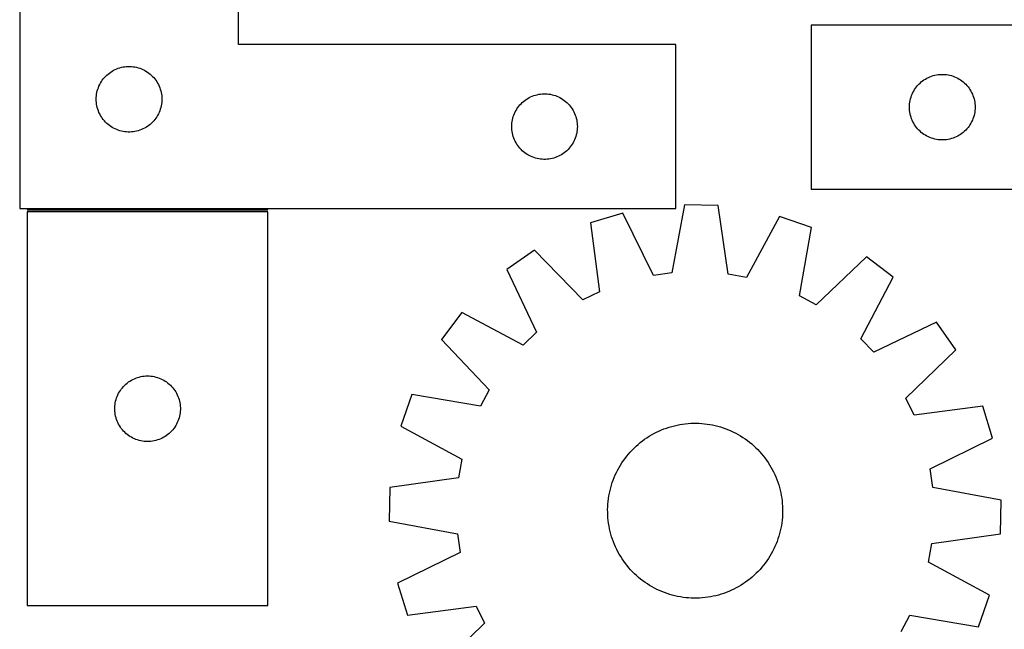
# Model space of a CAD drawing. Header units: millimetres. Extents: x 7 to 1493, y 7 to 2993.
# Tile 6 of 13: x 7 to 457, y 2427 to 2706. Entities that reach past the tile are written whole.
import ezdxf

# ---------------------------------------------------------------- set-up
doc = ezdxf.new("R2010")
doc.units = ezdxf.units.MM
doc.layers.add('COMMON', color=5, linetype='CONTINUOUS', true_color=0x0000ff)
doc.layers.add('CUT', color=7, linetype='CONTINUOUS', true_color=0x000000)

msp = doc.modelspace()

# ---------------------------------------------------------------- linework, layer by layer
at = {"layer": 'COMMON'}
msp.add_line((120.257774, 2618.380157), (10.257774, 2618.380157), dxfattribs=at)
at = {"layer": 'CUT'}
for p, q in [((6.784394, 2869.130157), (6.784394, 2619.130157)), ((106.784394, 2694.130157), (106.784394, 2869.130157)), ((668.648403, 2703.016629), (368.648403, 2703.016629)), ((368.648403, 2703.016629), (368.648403, 2628.016629)), ((306.784394, 2694.130157), (106.784394, 2694.130157)), ((306.784394, 2619.130157), (306.784394, 2694.130157)), ((51.856258, 2683.297495), (52.592109, 2683.532405)), ((52.592109, 2683.532405), (53.339078, 2683.729122)), ((53.339078, 2683.729122), (54.095183, 2683.887126)), ((54.095183, 2683.887126), (54.858419, 2684.005997)), ((54.858419, 2684.005997), (55.626762, 2684.08542)), ((55.626762, 2684.08542), (56.398175, 2684.125184)), ((56.398175, 2684.125184), (57.170613, 2684.125184)), ((57.170613, 2684.125184), (57.942026, 2684.08542)), ((57.942026, 2684.08542), (58.710369, 2684.005997)), ((58.710369, 2684.005997), (59.473605, 2683.887126)), ((59.473605, 2683.887126), (60.22971, 2683.729122)), ((60.22971, 2683.729122), (60.976679, 2683.532405)), ((60.976679, 2683.532405), (61.71253, 2683.297495)), ((45.022597, 2678.439299), (45.517415, 2679.032438)), ((45.517415, 2679.032438), (46.042111, 2679.599319)), ((46.042111, 2679.599319), (46.595294, 2680.138437)), ((46.595294, 2680.138437), (47.175496, 2680.648363)), ((47.175496, 2680.648363), (47.78118, 2681.127745)), ((47.78118, 2681.127745), (48.410738, 2681.575312)), ((48.410738, 2681.575312), (49.062502, 2681.989876)), ((49.062502, 2681.989876), (49.734743, 2682.370339)), ((49.734743, 2682.370339), (50.425678, 2682.715691)), ((50.425678, 2682.715691), (51.133476, 2683.025016)), ((51.133476, 2683.025016), (51.856258, 2683.297495)), ((61.71253, 2683.297495), (62.435312, 2683.025016)), ((62.435312, 2683.025016), (63.14311, 2682.715691)), ((63.14311, 2682.715691), (63.834045, 2682.370339)), ((63.834045, 2682.370339), (64.506286, 2681.989876)), ((64.506286, 2681.989876), (65.15805, 2681.575312)), ((65.15805, 2681.575312), (65.787608, 2681.127745)), ((65.787608, 2681.127745), (66.393292, 2680.648363)), ((66.393292, 2680.648363), (66.973494, 2680.138437)), ((66.973494, 2680.138437), (67.526677, 2679.599319)), ((67.526677, 2679.599319), (68.051373, 2679.032438)), ((68.051373, 2679.032438), (68.546191, 2678.439299)), ((421.598751, 2678.756811), (422.289687, 2679.102163)), ((422.289687, 2679.102163), (422.997484, 2679.411488)), ((422.997484, 2679.411488), (423.720267, 2679.683967)), ((423.720267, 2679.683967), (424.456118, 2679.918877)), ((424.456118, 2679.918877), (425.203086, 2680.115594)), ((425.203086, 2680.115594), (425.959191, 2680.273598)), ((425.959191, 2680.273598), (426.722427, 2680.392469)), ((426.722427, 2680.392469), (427.490771, 2680.471892)), ((427.490771, 2680.471892), (428.262184, 2680.511656)), ((428.262184, 2680.511656), (429.034621, 2680.511656)), ((429.034621, 2680.511656), (429.806034, 2680.471892)), ((429.806034, 2680.471892), (430.574378, 2680.392469)), ((430.574378, 2680.392469), (431.337614, 2680.273598)), ((431.337614, 2680.273598), (432.093719, 2680.115594)), ((432.093719, 2680.115594), (432.840687, 2679.918877)), ((432.840687, 2679.918877), (433.576538, 2679.683967)), ((433.576538, 2679.683967), (434.299321, 2679.411488)), ((434.299321, 2679.411488), (435.007118, 2679.102163)), ((435.007118, 2679.102163), (435.698054, 2678.756811)), ((42.494863, 2673.691879), (42.748642, 2674.421438)), ((42.748642, 2674.421438), (43.03964, 2675.136965)), ((43.03964, 2675.136965), (43.367088, 2675.836564)), ((43.367088, 2675.836564), (43.730115, 2676.518378)), ((43.730115, 2676.518378), (44.127761, 2677.1806)), ((44.127761, 2677.1806), (44.558969, 2677.821473)), ((44.558969, 2677.821473), (45.022597, 2678.439299)), ((68.546191, 2678.439299), (69.009819, 2677.821473)), ((69.009819, 2677.821473), (69.441027, 2677.1806)), ((69.441027, 2677.1806), (69.838673, 2676.518378)), ((69.838673, 2676.518378), (70.2017, 2675.836564)), ((70.2017, 2675.836564), (70.529148, 2675.136965)), ((70.529148, 2675.136965), (70.820146, 2674.421438)), ((70.820146, 2674.421438), (71.073925, 2673.691879)), ((416.422977, 2674.207945), (416.886605, 2674.825771)), ((416.886605, 2674.825771), (417.381424, 2675.41891)), ((417.381424, 2675.41891), (417.90612, 2675.985791)), ((417.90612, 2675.985791), (418.459302, 2676.524909)), ((418.459302, 2676.524909), (419.039505, 2677.034835)), ((419.039505, 2677.034835), (419.645188, 2677.514217)), ((419.645188, 2677.514217), (420.274747, 2677.961784)), ((420.274747, 2677.961784), (420.926511, 2678.376348)), ((420.926511, 2678.376348), (421.598751, 2678.756811)), ((435.698054, 2678.756811), (436.370295, 2678.376348)), ((436.370295, 2678.376348), (437.022058, 2677.961784)), ((437.022058, 2677.961784), (437.651617, 2677.514217)), ((437.651617, 2677.514217), (438.2573, 2677.034835)), ((438.2573, 2677.034835), (438.837503, 2676.524909)), ((438.837503, 2676.524909), (439.390685, 2675.985791)), ((439.390685, 2675.985791), (439.915382, 2675.41891)), ((439.915382, 2675.41891), (440.4102, 2674.825771)), ((440.4102, 2674.825771), (440.873828, 2674.207945)), ((41.784394, 2669.130157), (41.804283, 2669.902338)), ((41.804283, 2669.902338), (41.863896, 2670.672472)), ((41.863896, 2670.672472), (41.963076, 2671.438515)), ((41.963076, 2671.438515), (42.101559, 2672.198438)), ((42.101559, 2672.198438), (42.278978, 2672.950223)), ((42.278978, 2672.950223), (42.494863, 2673.691879)), ((71.073925, 2673.691879), (71.28981, 2672.950223)), ((71.28981, 2672.950223), (71.467229, 2672.198438)), ((71.467229, 2672.198438), (71.605712, 2671.438515)), ((71.605712, 2671.438515), (71.704892, 2670.672472)), ((71.704892, 2670.672472), (71.764505, 2669.902338)), ((71.764505, 2669.902338), (71.784394, 2669.130157)), ((239.062502, 2669.489876), (239.734743, 2669.870339)), ((239.734743, 2669.870339), (240.425678, 2670.215691)), ((240.425678, 2670.215691), (241.133476, 2670.525016)), ((241.133476, 2670.525016), (241.856258, 2670.797495)), ((241.856258, 2670.797495), (242.592109, 2671.032405)), ((242.592109, 2671.032405), (243.339078, 2671.229122)), ((243.339078, 2671.229122), (244.095183, 2671.387126)), ((244.095183, 2671.387126), (244.858419, 2671.505997)), ((244.858419, 2671.505997), (245.626762, 2671.58542)), ((245.626762, 2671.58542), (246.398175, 2671.625184)), ((246.398175, 2671.625184), (247.170613, 2671.625184)), ((247.170613, 2671.625184), (247.942026, 2671.58542)), ((247.942026, 2671.58542), (248.710369, 2671.505997)), ((248.710369, 2671.505997), (249.473605, 2671.387126)), ((249.473605, 2671.387126), (250.22971, 2671.229122)), ((250.22971, 2671.229122), (250.976679, 2671.032405)), ((250.976679, 2671.032405), (251.71253, 2670.797495)), ((251.71253, 2670.797495), (252.435312, 2670.525016)), ((252.435312, 2670.525016), (253.14311, 2670.215691)), ((253.14311, 2670.215691), (253.834045, 2669.870339)), ((253.834045, 2669.870339), (254.506286, 2669.489876)), ((414.142987, 2669.336695), (414.358872, 2670.078351)), ((414.358872, 2670.078351), (414.61265, 2670.80791)), ((414.61265, 2670.80791), (414.903649, 2671.523437)), ((414.903649, 2671.523437), (415.231096, 2672.223036)), ((415.231096, 2672.223036), (415.594124, 2672.90485)), ((415.594124, 2672.90485), (415.991769, 2673.567072)), ((415.991769, 2673.567072), (416.422977, 2674.207945)), ((440.873828, 2674.207945), (441.305036, 2673.567072)), ((441.305036, 2673.567072), (441.702681, 2672.90485)), ((441.702681, 2672.90485), (442.065709, 2672.223036)), ((442.065709, 2672.223036), (442.393156, 2671.523437)), ((442.393156, 2671.523437), (442.684155, 2670.80791)), ((442.684155, 2670.80791), (442.937933, 2670.078351)), ((442.937933, 2670.078351), (443.153818, 2669.336695)), ((41.804283, 2668.357975), (41.784394, 2669.130157)), ((41.863896, 2667.587842), (41.804283, 2668.357975)), ((41.963076, 2666.821798), (41.863896, 2667.587842)), ((42.101559, 2666.061876), (41.963076, 2666.821798)), ((42.278978, 2665.31009), (42.101559, 2666.061876)), ((71.467229, 2666.061876), (71.28981, 2665.31009)), ((71.605712, 2666.821798), (71.467229, 2666.061876)), ((71.704892, 2667.587842), (71.605712, 2666.821798)), ((71.764505, 2668.357975), (71.704892, 2667.587842)), ((71.784394, 2669.130157), (71.764505, 2668.357975)), ((234.127761, 2664.6806), (234.558969, 2665.321473)), ((234.558969, 2665.321473), (235.022597, 2665.939299)), ((235.022597, 2665.939299), (235.517415, 2666.532438)), ((235.517415, 2666.532438), (236.042111, 2667.099319)), ((236.042111, 2667.099319), (236.595294, 2667.638437)), ((236.595294, 2667.638437), (237.175496, 2668.148363)), ((237.175496, 2668.148363), (237.78118, 2668.627745)), ((237.78118, 2668.627745), (238.410738, 2669.075312)), ((238.410738, 2669.075312), (239.062502, 2669.489876)), ((254.506286, 2669.489876), (255.15805, 2669.075312)), ((255.15805, 2669.075312), (255.787608, 2668.627745)), ((255.787608, 2668.627745), (256.393292, 2668.148363)), ((256.393292, 2668.148363), (256.973494, 2667.638437)), ((256.973494, 2667.638437), (257.526677, 2667.099319)), ((257.526677, 2667.099319), (258.051373, 2666.532438)), ((258.051373, 2666.532438), (258.546191, 2665.939299)), ((258.546191, 2665.939299), (259.009819, 2665.321473)), ((259.009819, 2665.321473), (259.441027, 2664.6806)), ((413.648403, 2665.516629), (413.668291, 2666.28881)), ((413.668291, 2664.744447), (413.648403, 2665.516629)), ((413.668291, 2666.28881), (413.727904, 2667.058944)), ((413.727904, 2667.058944), (413.827084, 2667.824987)), ((413.827084, 2667.824987), (413.965567, 2668.58491)), ((413.965567, 2668.58491), (414.142987, 2669.336695)), ((443.153818, 2669.336695), (443.331238, 2668.58491)), ((443.331238, 2668.58491), (443.469721, 2667.824987)), ((443.469721, 2667.824987), (443.568901, 2667.058944)), ((443.568901, 2667.058944), (443.628514, 2666.28881)), ((443.628514, 2666.28881), (443.648403, 2665.516629)), ((443.648403, 2665.516629), (443.628514, 2664.744447)), ((42.494863, 2664.568434), (42.278978, 2665.31009)), ((42.748642, 2663.838875), (42.494863, 2664.568434)), ((43.03964, 2663.123348), (42.748642, 2663.838875)), ((43.367088, 2662.42375), (43.03964, 2663.123348)), ((43.730115, 2661.741936), (43.367088, 2662.42375)), ((44.127761, 2661.079714), (43.730115, 2661.741936)), ((44.558969, 2660.43884), (44.127761, 2661.079714)), ((69.441027, 2661.079714), (69.009819, 2660.43884)), ((69.838673, 2661.741936), (69.441027, 2661.079714)), ((70.2017, 2662.42375), (69.838673, 2661.741936)), ((70.529148, 2663.123348), (70.2017, 2662.42375)), ((70.820146, 2663.838875), (70.529148, 2663.123348)), ((71.073925, 2664.568434), (70.820146, 2663.838875)), ((71.28981, 2665.31009), (71.073925, 2664.568434)), ((232.278978, 2660.450223), (232.494863, 2661.191879)), ((232.494863, 2661.191879), (232.748642, 2661.921438)), ((232.748642, 2661.921438), (233.03964, 2662.636965)), ((233.03964, 2662.636965), (233.367088, 2663.336564)), ((233.367088, 2663.336564), (233.730115, 2664.018378)), ((233.730115, 2664.018378), (234.127761, 2664.6806)), ((259.441027, 2664.6806), (259.838673, 2664.018378)), ((259.838673, 2664.018378), (260.2017, 2663.336564)), ((260.2017, 2663.336564), (260.529148, 2662.636965)), ((260.529148, 2662.636965), (260.820146, 2661.921438)), ((260.820146, 2661.921438), (261.073925, 2661.191879)), ((261.073925, 2661.191879), (261.28981, 2660.450223)), ((413.727904, 2663.974314), (413.668291, 2664.744447)), ((413.827084, 2663.20827), (413.727904, 2663.974314)), ((413.965567, 2662.448348), (413.827084, 2663.20827)), ((414.142987, 2661.696562), (413.965567, 2662.448348)), ((414.358872, 2660.954906), (414.142987, 2661.696562)), ((414.61265, 2660.225347), (414.358872, 2660.954906)), ((442.937933, 2660.954906), (442.684155, 2660.225347)), ((443.153818, 2661.696562), (442.937933, 2660.954906)), ((443.331238, 2662.448348), (443.153818, 2661.696562)), ((443.469721, 2663.20827), (443.331238, 2662.448348)), ((443.568901, 2663.974314), (443.469721, 2663.20827)), ((443.628514, 2664.744447), (443.568901, 2663.974314)), ((45.022597, 2659.821014), (44.558969, 2660.43884)), ((45.517415, 2659.227875), (45.022597, 2659.821014)), ((46.042111, 2658.660994), (45.517415, 2659.227875)), ((46.595294, 2658.121876), (46.042111, 2658.660994)), ((47.175496, 2657.61195), (46.595294, 2658.121876)), ((47.78118, 2657.132568), (47.175496, 2657.61195)), ((48.410738, 2656.685001), (47.78118, 2657.132568)), ((49.062502, 2656.270437), (48.410738, 2656.685001)), ((65.15805, 2656.685001), (64.506286, 2656.270437)), ((65.787608, 2657.132568), (65.15805, 2656.685001)), ((66.393292, 2657.61195), (65.787608, 2657.132568)), ((66.973494, 2658.121876), (66.393292, 2657.61195)), ((67.526677, 2658.660994), (66.973494, 2658.121876)), ((68.051373, 2659.227875), (67.526677, 2658.660994)), ((68.546191, 2659.821014), (68.051373, 2659.227875)), ((69.009819, 2660.43884), (68.546191, 2659.821014)), ((231.784394, 2656.630157), (231.804283, 2657.402338)), ((231.804283, 2655.857975), (231.784394, 2656.630157)), ((231.804283, 2657.402338), (231.863896, 2658.172472)), ((231.863896, 2658.172472), (231.963076, 2658.938515)), ((231.963076, 2658.938515), (232.101559, 2659.698438)), ((232.101559, 2659.698438), (232.278978, 2660.450223)), ((261.28981, 2660.450223), (261.467229, 2659.698438)), ((261.467229, 2659.698438), (261.605712, 2658.938515)), ((261.605712, 2658.938515), (261.704892, 2658.172472)), ((261.704892, 2658.172472), (261.764505, 2657.402338)), ((261.764505, 2657.402338), (261.784394, 2656.630157)), ((261.784394, 2656.630157), (261.764505, 2655.857975)), ((414.903649, 2659.50982), (414.61265, 2660.225347)), ((415.231096, 2658.810222), (414.903649, 2659.50982)), ((415.594124, 2658.128408), (415.231096, 2658.810222)), ((415.991769, 2657.466186), (415.594124, 2658.128408)), ((416.422977, 2656.825312), (415.991769, 2657.466186)), ((416.886605, 2656.207486), (416.422977, 2656.825312)), ((440.873828, 2656.825312), (440.4102, 2656.207486)), ((441.305036, 2657.466186), (440.873828, 2656.825312)), ((441.702681, 2658.128408), (441.305036, 2657.466186)), ((442.065709, 2658.810222), (441.702681, 2658.128408)), ((442.393156, 2659.50982), (442.065709, 2658.810222)), ((442.684155, 2660.225347), (442.393156, 2659.50982)), ((49.734743, 2655.889975), (49.062502, 2656.270437)), ((50.425678, 2655.544623), (49.734743, 2655.889975)), ((51.133476, 2655.235297), (50.425678, 2655.544623)), ((51.856258, 2654.962818), (51.133476, 2655.235297)), ((52.592109, 2654.727909), (51.856258, 2654.962818)), ((53.339078, 2654.531191), (52.592109, 2654.727909)), ((54.095183, 2654.373187), (53.339078, 2654.531191)), ((54.858419, 2654.254316), (54.095183, 2654.373187)), ((55.626762, 2654.174894), (54.858419, 2654.254316)), ((56.398175, 2654.13513), (55.626762, 2654.174894)), ((57.170613, 2654.13513), (56.398175, 2654.13513)), ((57.942026, 2654.174894), (57.170613, 2654.13513)), ((58.710369, 2654.254316), (57.942026, 2654.174894)), ((59.473605, 2654.373187), (58.710369, 2654.254316)), ((60.22971, 2654.531191), (59.473605, 2654.373187)), ((60.976679, 2654.727909), (60.22971, 2654.531191)), ((61.71253, 2654.962818), (60.976679, 2654.727909)), ((62.435312, 2655.235297), (61.71253, 2654.962818)), ((63.14311, 2655.544623), (62.435312, 2655.235297)), ((63.834045, 2655.889975), (63.14311, 2655.544623)), ((64.506286, 2656.270437), (63.834045, 2655.889975)), ((231.863896, 2655.087842), (231.804283, 2655.857975)), ((231.963076, 2654.321798), (231.863896, 2655.087842)), ((232.101559, 2653.561876), (231.963076, 2654.321798)), ((232.278978, 2652.81009), (232.101559, 2653.561876)), ((232.494863, 2652.068434), (232.278978, 2652.81009)), ((232.748642, 2651.338875), (232.494863, 2652.068434)), ((261.073925, 2652.068434), (260.820146, 2651.338875)), ((261.28981, 2652.81009), (261.073925, 2652.068434)), ((261.467229, 2653.561876), (261.28981, 2652.81009)), ((261.605712, 2654.321798), (261.467229, 2653.561876)), ((261.704892, 2655.087842), (261.605712, 2654.321798)), ((261.764505, 2655.857975), (261.704892, 2655.087842)), ((417.381424, 2655.614347), (416.886605, 2656.207486)), ((417.90612, 2655.047466), (417.381424, 2655.614347)), ((418.459302, 2654.508348), (417.90612, 2655.047466)), ((419.039505, 2653.998422), (418.459302, 2654.508348)), ((419.645188, 2653.51904), (419.039505, 2653.998422)), ((420.274747, 2653.071473), (419.645188, 2653.51904)), ((420.926511, 2652.656909), (420.274747, 2653.071473)), ((421.598751, 2652.276447), (420.926511, 2652.656909)), ((422.289687, 2651.931095), (421.598751, 2652.276447)), ((422.997484, 2651.621769), (422.289687, 2651.931095)), ((435.007118, 2651.931095), (434.299321, 2651.621769)), ((435.698054, 2652.276447), (435.007118, 2651.931095)), ((436.370295, 2652.656909), (435.698054, 2652.276447)), ((437.022058, 2653.071473), (436.370295, 2652.656909)), ((437.651617, 2653.51904), (437.022058, 2653.071473)), ((438.2573, 2653.998422), (437.651617, 2653.51904)), ((438.837503, 2654.508348), (438.2573, 2653.998422)), ((439.390685, 2655.047466), (438.837503, 2654.508348)), ((439.915382, 2655.614347), (439.390685, 2655.047466)), ((440.4102, 2656.207486), (439.915382, 2655.614347)), ((233.03964, 2650.623348), (232.748642, 2651.338875)), ((233.367088, 2649.92375), (233.03964, 2650.623348)), ((233.730115, 2649.241936), (233.367088, 2649.92375)), ((234.127761, 2648.579714), (233.730115, 2649.241936)), ((234.558969, 2647.93884), (234.127761, 2648.579714)), ((235.022597, 2647.321014), (234.558969, 2647.93884)), ((235.517415, 2646.727875), (235.022597, 2647.321014)), ((258.546191, 2647.321014), (258.051373, 2646.727875)), ((259.009819, 2647.93884), (258.546191, 2647.321014)), ((259.441027, 2648.579714), (259.009819, 2647.93884)), ((259.838673, 2649.241936), (259.441027, 2648.579714)), ((260.2017, 2649.92375), (259.838673, 2649.241936)), ((260.529148, 2650.623348), (260.2017, 2649.92375)), ((260.820146, 2651.338875), (260.529148, 2650.623348)), ((423.720267, 2651.34929), (422.997484, 2651.621769)), ((424.456118, 2651.114381), (423.720267, 2651.34929)), ((425.203086, 2650.917663), (424.456118, 2651.114381)), ((425.959191, 2650.759659), (425.203086, 2650.917663)), ((426.722427, 2650.640789), (425.959191, 2650.759659)), ((427.490771, 2650.561366), (426.722427, 2650.640789)), ((428.262184, 2650.521602), (427.490771, 2650.561366)), ((429.034621, 2650.521602), (428.262184, 2650.521602)), ((429.806034, 2650.561366), (429.034621, 2650.521602)), ((430.574378, 2650.640789), (429.806034, 2650.561366)), ((431.337614, 2650.759659), (430.574378, 2650.640789)), ((432.093719, 2650.917663), (431.337614, 2650.759659)), ((432.840687, 2651.114381), (432.093719, 2650.917663)), ((433.576538, 2651.34929), (432.840687, 2651.114381)), ((434.299321, 2651.621769), (433.576538, 2651.34929)), ((236.042111, 2646.160994), (235.517415, 2646.727875)), ((236.595294, 2645.621876), (236.042111, 2646.160994)), ((237.175496, 2645.11195), (236.595294, 2645.621876)), ((237.78118, 2644.632568), (237.175496, 2645.11195)), ((238.410738, 2644.185001), (237.78118, 2644.632568)), ((239.062502, 2643.770437), (238.410738, 2644.185001)), ((239.734743, 2643.389975), (239.062502, 2643.770437)), ((240.425678, 2643.044623), (239.734743, 2643.389975)), ((241.133476, 2642.735297), (240.425678, 2643.044623)), ((253.14311, 2643.044623), (252.435312, 2642.735297)), ((253.834045, 2643.389975), (253.14311, 2643.044623)), ((254.506286, 2643.770437), (253.834045, 2643.389975)), ((255.15805, 2644.185001), (254.506286, 2643.770437)), ((255.787608, 2644.632568), (255.15805, 2644.185001)), ((256.393292, 2645.11195), (255.787608, 2644.632568)), ((256.973494, 2645.621876), (256.393292, 2645.11195)), ((257.526677, 2646.160994), (256.973494, 2645.621876)), ((258.051373, 2646.727875), (257.526677, 2646.160994)), ((241.856258, 2642.462818), (241.133476, 2642.735297)), ((242.592109, 2642.227909), (241.856258, 2642.462818)), ((243.339078, 2642.031191), (242.592109, 2642.227909)), ((244.095183, 2641.873187), (243.339078, 2642.031191)), ((244.858419, 2641.754316), (244.095183, 2641.873187)), ((245.626762, 2641.674894), (244.858419, 2641.754316)), ((246.398175, 2641.63513), (245.626762, 2641.674894)), ((247.170613, 2641.63513), (246.398175, 2641.63513)), ((247.942026, 2641.674894), (247.170613, 2641.63513)), ((248.710369, 2641.754316), (247.942026, 2641.674894)), ((249.473605, 2641.873187), (248.710369, 2641.754316)), ((250.22971, 2642.031191), (249.473605, 2641.873187)), ((250.976679, 2642.227909), (250.22971, 2642.031191)), ((251.71253, 2642.462818), (250.976679, 2642.227909)), ((252.435312, 2642.735297), (251.71253, 2642.462818)), ((368.648403, 2628.016629), (568.648403, 2628.016629)), ((310.802858, 2620.927392), (305.020844, 2589.693707)), ((326.18569, 2620.612739), (310.802858, 2620.927392)), ((330.685643, 2589.168738), (326.18569, 2620.612739)), ((6.784394, 2619.130157), (306.784394, 2619.130157)), ((10.257774, 2617.630156), (10.257774, 2437.630156)), ((120.257774, 2617.630156), (10.257774, 2617.630156)), ((120.257774, 2437.630156), (120.257774, 2617.630156)), ((282.529965, 2617.040316), (267.802789, 2612.586013)), ((296.526405, 2588.525856), (282.529965, 2617.040316)), ((267.802789, 2612.586013), (271.955506, 2581.094272)), ((354.275982, 2615.572763), (339.12522, 2587.654504)), ((368.808692, 2610.519953), (354.275982, 2615.572763)), ((363.37167, 2579.22437), (368.808692, 2610.519953)), ((242.114842, 2600.152379), (229.484921, 2591.365137)), ((264.2377, 2577.358654), (242.114842, 2600.152379)), ((393.966708, 2597.046274), (370.930261, 2575.176275)), ((406.226733, 2587.749912), (393.966708, 2597.046274)), ((229.484921, 2591.365137), (243.165872, 2562.697973)), ((305.020844, 2589.693707), (296.526405, 2588.525856)), ((339.12522, 2587.654504), (330.685643, 2589.168738)), ((391.384951, 2559.666176), (406.226733, 2587.749912)), ((271.955506, 2581.094272), (264.2377, 2577.358654)), ((370.930261, 2575.176275), (363.37167, 2579.22437)), ((208.896436, 2571.602037), (199.600074, 2559.342013)), ((236.980172, 2556.760255), (208.896436, 2571.602037)), ((425.989833, 2567.161428), (397.322668, 2553.480476)), ((434.777075, 2554.531506), (425.989833, 2567.161428)), ((243.165872, 2562.697973), (236.980172, 2556.760255)), ((199.600074, 2559.342013), (221.470073, 2536.305566)), ((397.322668, 2553.480476), (391.384951, 2559.666176)), ((411.98335, 2532.408648), (434.777075, 2554.531506)), ((55.355492, 2538.897135), (55.948631, 2539.391953)), ((55.948631, 2539.391953), (56.566457, 2539.855581)), ((56.566457, 2539.855581), (57.207331, 2540.286789)), ((57.207331, 2540.286789), (57.869553, 2540.684434)), ((57.869553, 2540.684434), (58.551367, 2541.047462)), ((58.551367, 2541.047462), (59.250965, 2541.374909)), ((59.250965, 2541.374909), (59.966492, 2541.665908)), ((59.966492, 2541.665908), (60.696051, 2541.919686)), ((60.696051, 2541.919686), (61.437707, 2542.135571)), ((61.437707, 2542.135571), (62.189493, 2542.312991)), ((62.189493, 2542.312991), (62.949415, 2542.451474)), ((62.949415, 2542.451474), (63.715459, 2542.550654)), ((63.715459, 2542.550654), (64.485592, 2542.610267)), ((64.485592, 2542.610267), (65.257774, 2542.630156)), ((65.257774, 2542.630156), (66.029955, 2542.610267)), ((66.029955, 2542.610267), (66.800089, 2542.550654)), ((66.800089, 2542.550654), (67.566132, 2542.451474)), ((67.566132, 2542.451474), (68.326055, 2542.312991)), ((68.326055, 2542.312991), (69.077841, 2542.135571)), ((69.077841, 2542.135571), (69.819496, 2541.919686)), ((69.819496, 2541.919686), (70.549055, 2541.665908)), ((70.549055, 2541.665908), (71.264582, 2541.374909)), ((71.264582, 2541.374909), (71.964181, 2541.047462)), ((71.964181, 2541.047462), (72.645995, 2540.684434)), ((72.645995, 2540.684434), (73.308217, 2540.286789)), ((73.308217, 2540.286789), (73.94909, 2539.855581)), ((73.94909, 2539.855581), (74.566916, 2539.391953)), ((74.566916, 2539.391953), (75.160056, 2538.897135)), ((52.017592, 2534.679807), (52.398054, 2535.352048)), ((52.398054, 2535.352048), (52.812619, 2536.003811)), ((52.812619, 2536.003811), (53.260185, 2536.63337)), ((53.260185, 2536.63337), (53.739567, 2537.239053)), ((53.739567, 2537.239053), (54.249493, 2537.819256)), ((54.249493, 2537.819256), (54.788611, 2538.372438)), ((54.788611, 2538.372438), (55.355492, 2538.897135)), ((75.160056, 2538.897135), (75.726936, 2538.372438)), ((75.726936, 2538.372438), (76.266054, 2537.819256)), ((76.266054, 2537.819256), (76.77598, 2537.239053)), ((76.77598, 2537.239053), (77.255362, 2536.63337)), ((77.255362, 2536.63337), (77.702929, 2536.003811)), ((77.702929, 2536.003811), (78.117493, 2535.352048)), ((78.117493, 2535.352048), (78.497956, 2534.679807)), ((221.470073, 2536.305566), (217.421978, 2528.746975)), ((50.381934, 2529.556131), (50.500804, 2530.319367)), ((50.500804, 2530.319367), (50.658808, 2531.075472)), ((50.658808, 2531.075472), (50.855526, 2531.82244)), ((50.855526, 2531.82244), (51.090435, 2532.558291)), ((51.090435, 2532.558291), (51.362914, 2533.281074)), ((51.362914, 2533.281074), (51.67224, 2533.988871)), ((51.67224, 2533.988871), (52.017592, 2534.679807)), ((78.497956, 2534.679807), (78.843308, 2533.988871)), ((78.843308, 2533.988871), (79.152633, 2533.281074)), ((79.152633, 2533.281074), (79.425112, 2532.558291)), ((79.425112, 2532.558291), (79.660022, 2531.82244)), ((79.660022, 2531.82244), (79.856739, 2531.075472)), ((79.856739, 2531.075472), (80.014743, 2530.319367)), ((80.014743, 2530.319367), (80.133614, 2529.556131)), ((186.126395, 2534.183996), (181.073585, 2519.651286)), ((217.421978, 2528.746975), (186.126395, 2534.183996)), ((415.718968, 2524.690842), (411.98335, 2532.408648)), ((50.262747, 2528.016374), (50.302511, 2528.787788)), ((50.262747, 2527.243937), (50.262747, 2528.016374)), ((50.302511, 2526.472524), (50.262747, 2527.243937)), ((50.302511, 2528.787788), (50.381934, 2529.556131)), ((50.381934, 2525.70418), (50.302511, 2526.472524)), ((80.133614, 2529.556131), (80.213037, 2528.787788)), ((80.213037, 2526.472524), (80.133614, 2525.70418)), ((80.213037, 2528.787788), (80.252801, 2528.016374)), ((80.252801, 2527.243937), (80.213037, 2526.472524)), ((80.252801, 2528.016374), (80.252801, 2527.243937)), ((447.210708, 2528.84356), (415.718968, 2524.690842)), ((451.665012, 2514.116383), (447.210708, 2528.84356)), ((50.500804, 2524.940944), (50.381934, 2525.70418)), ((50.658808, 2524.184839), (50.500804, 2524.940944)), ((50.855526, 2523.437871), (50.658808, 2524.184839)), ((51.090435, 2522.70202), (50.855526, 2523.437871)), ((51.362914, 2521.979237), (51.090435, 2522.70202)), ((51.67224, 2521.27144), (51.362914, 2521.979237)), ((52.017592, 2520.580504), (51.67224, 2521.27144)), ((78.843308, 2521.27144), (78.497956, 2520.580504)), ((79.152633, 2521.979237), (78.843308, 2521.27144)), ((79.425112, 2522.70202), (79.152633, 2521.979237)), ((79.660022, 2523.437871), (79.425112, 2522.70202)), ((79.856739, 2524.184839), (79.660022, 2523.437871)), ((80.014743, 2524.940944), (79.856739, 2524.184839)), ((80.133614, 2525.70418), (80.014743, 2524.940944)), ((52.398054, 2519.908264), (52.017592, 2520.580504)), ((52.812619, 2519.2565), (52.398054, 2519.908264)), ((53.260185, 2518.626941), (52.812619, 2519.2565)), ((53.739567, 2518.021258), (53.260185, 2518.626941)), ((54.249493, 2517.441056), (53.739567, 2518.021258)), ((54.788611, 2516.887873), (54.249493, 2517.441056)), ((55.355492, 2516.363177), (54.788611, 2516.887873)), ((75.726936, 2516.887873), (75.160056, 2516.363177)), ((76.266054, 2517.441056), (75.726936, 2516.887873)), ((76.77598, 2518.021258), (76.266054, 2517.441056)), ((77.255362, 2518.626941), (76.77598, 2518.021258)), ((77.702929, 2519.2565), (77.255362, 2518.626941)), ((78.117493, 2519.908264), (77.702929, 2519.2565)), ((78.497956, 2520.580504), (78.117493, 2519.908264)), ((181.073585, 2519.651286), (208.991844, 2504.500525)), ((296.808481, 2516.303071), (297.926327, 2516.877028)), ((297.926327, 2516.877028), (299.06165, 2517.415589)), ((299.06165, 2517.415589), (300.21333, 2517.918224)), ((300.21333, 2517.918224), (301.380229, 2518.384435)), ((301.380229, 2518.384435), (302.561196, 2518.813763)), ((302.561196, 2518.813763), (303.755067, 2519.205784)), ((303.755067, 2519.205784), (304.960662, 2519.560111)), ((304.960662, 2519.560111), (306.176791, 2519.876395)), ((306.176791, 2519.876395), (307.402256, 2520.154323)), ((307.402256, 2520.154323), (308.635845, 2520.393621)), ((308.635845, 2520.393621), (309.876343, 2520.594053)), ((309.876343, 2520.594053), (311.122524, 2520.755421)), ((311.122524, 2520.755421), (312.373158, 2520.877567)), ((312.373158, 2520.877567), (313.627013, 2520.960368)), ((313.627013, 2520.960368), (314.882849, 2521.003744)), ((314.882849, 2521.003744), (316.139429, 2521.007652)), ((316.139429, 2521.007652), (317.395511, 2520.972088)), ((317.395511, 2520.972088), (318.649856, 2520.897087)), ((318.649856, 2520.897087), (319.901226, 2520.782723)), ((319.901226, 2520.782723), (321.148387, 2520.629109)), ((321.148387, 2520.629109), (322.390107, 2520.436396)), ((322.390107, 2520.436396), (323.625161, 2520.204776)), ((323.625161, 2520.204776), (324.85233, 2519.934475)), ((324.85233, 2519.934475), (326.070404, 2519.625762)), ((326.070404, 2519.625762), (327.278179, 2519.27894)), ((327.278179, 2519.27894), (328.474465, 2518.894352)), ((328.474465, 2518.894352), (329.65808, 2518.472378)), ((329.65808, 2518.472378), (330.827856, 2518.013434)), ((330.827856, 2518.013434), (331.98264, 2517.517973)), ((331.98264, 2517.517973), (333.121291, 2516.986483)), ((333.121291, 2516.986483), (334.242685, 2516.41949)), ((55.948631, 2515.868359), (55.355492, 2516.363177)), ((56.566457, 2515.404731), (55.948631, 2515.868359)), ((57.207331, 2514.973522), (56.566457, 2515.404731)), ((57.869553, 2514.575877), (57.207331, 2514.973522)), ((58.551367, 2514.212849), (57.869553, 2514.575877)), ((59.250965, 2513.885402), (58.551367, 2514.212849)), ((59.966492, 2513.594403), (59.250965, 2513.885402)), ((60.696051, 2513.340625), (59.966492, 2513.594403)), ((61.437707, 2513.12474), (60.696051, 2513.340625)), ((62.189493, 2512.94732), (61.437707, 2513.12474)), ((62.949415, 2512.808837), (62.189493, 2512.94732)), ((63.715459, 2512.709657), (62.949415, 2512.808837)), ((64.485592, 2512.650044), (63.715459, 2512.709657)), ((65.257774, 2512.630156), (64.485592, 2512.650044)), ((66.029955, 2512.650044), (65.257774, 2512.630156)), ((66.800089, 2512.709657), (66.029955, 2512.650044)), ((67.566132, 2512.808837), (66.800089, 2512.709657)), ((68.326055, 2512.94732), (67.566132, 2512.808837)), ((69.077841, 2513.12474), (68.326055, 2512.94732)), ((69.819496, 2513.340625), (69.077841, 2513.12474)), ((70.549055, 2513.594403), (69.819496, 2513.340625)), ((71.264582, 2513.885402), (70.549055, 2513.594403)), ((71.964181, 2514.212849), (71.264582, 2513.885402)), ((72.645995, 2514.575877), (71.964181, 2514.212849)), ((73.308217, 2514.973522), (72.645995, 2514.575877)), ((73.94909, 2515.404731), (73.308217, 2514.973522)), ((74.566916, 2515.868359), (73.94909, 2515.404731)), ((75.160056, 2516.363177), (74.566916, 2515.868359)), ((290.528852, 2512.150113), (291.51935, 2512.923367)), ((291.51935, 2512.923367), (292.533647, 2513.665127)), ((292.533647, 2513.665127), (293.570742, 2514.374662)), ((293.570742, 2514.374662), (294.629613, 2515.05127)), ((294.629613, 2515.05127), (295.709215, 2515.694285)), ((295.709215, 2515.694285), (296.808481, 2516.303071)), ((334.242685, 2516.41949), (335.345717, 2515.817553)), ((335.345717, 2515.817553), (336.429296, 2515.181266)), ((336.429296, 2515.181266), (337.492355, 2514.511257)), ((337.492355, 2514.511257), (338.533844, 2513.808186)), ((338.533844, 2513.808186), (339.552735, 2513.072749)), ((339.552735, 2513.072749), (340.548023, 2512.305671)), ((340.548023, 2512.305671), (341.518725, 2511.507708)), ((423.150552, 2500.119944), (451.665012, 2514.116383)), ((285.13864, 2506.894029), (285.9667, 2507.839188)), ((285.9667, 2507.839188), (286.824039, 2508.75787)), ((286.824039, 2508.75787), (287.709811, 2509.649169)), ((287.709811, 2509.649169), (288.623143, 2510.512205)), ((288.623143, 2510.512205), (289.563132, 2511.346128)), ((289.563132, 2511.346128), (290.528852, 2512.150113)), ((341.518725, 2511.507708), (342.463883, 2510.679649)), ((342.463883, 2510.679649), (343.382566, 2509.82231)), ((343.382566, 2509.82231), (344.273865, 2508.936537)), ((344.273865, 2508.936537), (345.136901, 2508.023205)), ((345.136901, 2508.023205), (345.970823, 2507.083216)), ((208.991844, 2504.500525), (207.47761, 2496.060947)), ((282.135092, 2502.86766), (282.838162, 2503.909149)), ((282.838162, 2503.909149), (283.573599, 2504.92804)), ((283.573599, 2504.92804), (284.340678, 2505.923327)), ((284.340678, 2505.923327), (285.13864, 2506.894029)), ((345.970823, 2507.083216), (346.774808, 2506.117496)), ((346.774808, 2506.117496), (347.548062, 2505.126999)), ((347.548062, 2505.126999), (348.289823, 2504.112702)), ((348.289823, 2504.112702), (348.999357, 2503.075606)), ((279.659865, 2498.496595), (280.226858, 2499.617989)), ((280.226858, 2499.617989), (280.828795, 2500.721021)), ((280.828795, 2500.721021), (281.465082, 2501.804601)), ((281.465082, 2501.804601), (282.135092, 2502.86766)), ((348.999357, 2503.075606), (349.675966, 2502.016735)), ((349.675966, 2502.016735), (350.31898, 2500.937133)), ((350.31898, 2500.937133), (350.927767, 2499.837867)), ((350.927767, 2499.837867), (351.501724, 2498.720021)), ((424.318403, 2491.625505), (423.150552, 2500.119944)), ((207.47761, 2496.060947), (176.03361, 2491.560995)), ((277.751996, 2493.849769), (278.17397, 2495.033384)), ((278.17397, 2495.033384), (278.632914, 2496.203161)), ((278.632914, 2496.203161), (279.128376, 2497.357944)), ((279.128376, 2497.357944), (279.659865, 2498.496595)), ((351.501724, 2498.720021), (352.040285, 2497.584698)), ((352.040285, 2497.584698), (352.542919, 2496.433019)), ((352.542919, 2496.433019), (353.009131, 2495.266119)), ((353.009131, 2495.266119), (353.438459, 2494.085152)), ((176.03361, 2491.560995), (175.718956, 2476.178162)), ((276.441573, 2489.000465), (276.711873, 2490.227635)), ((276.711873, 2490.227635), (277.020586, 2491.445708)), ((277.020586, 2491.445708), (277.367408, 2492.653483)), ((277.367408, 2492.653483), (277.751996, 2493.849769)), ((353.438459, 2494.085152), (353.83048, 2492.891281)), ((353.83048, 2492.891281), (354.184807, 2491.685687)), ((354.184807, 2491.685687), (354.50109, 2490.469557)), ((354.50109, 2490.469557), (354.779019, 2489.244093)), ((455.552088, 2485.84349), (424.318403, 2491.625505)), ((275.749261, 2484.02516), (275.863625, 2485.276531)), ((275.863625, 2485.276531), (276.017239, 2486.523691)), ((276.017239, 2486.523691), (276.209952, 2487.765411)), ((276.209952, 2487.765411), (276.441573, 2489.000465)), ((354.779019, 2489.244093), (355.018317, 2488.010503)), ((355.018317, 2488.010503), (355.218749, 2486.770006)), ((355.218749, 2486.770006), (355.380117, 2485.523825)), ((355.380117, 2485.523825), (355.502262, 2484.27319)), ((455.237434, 2470.460658), (455.552088, 2485.84349)), ((275.638696, 2481.514733), (275.67426, 2482.770815)), ((275.642604, 2480.258154), (275.638696, 2481.514733)), ((275.67426, 2482.770815), (275.749261, 2484.02516)), ((355.502262, 2484.27319), (355.585064, 2483.019335)), ((355.585064, 2483.019335), (355.62844, 2481.763499)), ((355.62844, 2481.763499), (355.632348, 2480.50692)), ((275.68598, 2479.002317), (275.642604, 2480.258154)), ((275.768782, 2477.748463), (275.68598, 2479.002317)), ((275.890927, 2476.497828), (275.768782, 2477.748463)), ((276.052295, 2475.251647), (275.890927, 2476.497828)), ((355.407419, 2476.745122), (355.253805, 2475.497962)), ((355.521783, 2477.996492), (355.407419, 2476.745122)), ((355.596784, 2479.250838), (355.521783, 2477.996492)), ((355.632348, 2480.50692), (355.596784, 2479.250838)), ((175.718956, 2476.178162), (206.952641, 2470.396148)), ((276.252727, 2474.01115), (276.052295, 2475.251647)), ((276.492025, 2472.77756), (276.252727, 2474.01115)), ((276.769953, 2471.552096), (276.492025, 2472.77756)), ((354.559171, 2471.794018), (354.250457, 2470.575945)), ((354.829471, 2473.021187), (354.559171, 2471.794018)), ((355.061092, 2474.256241), (354.829471, 2473.021187)), ((355.253805, 2475.497962), (355.061092, 2474.256241)), ((206.952641, 2470.396148), (208.120492, 2461.901709)), ((277.086237, 2470.335966), (276.769953, 2471.552096)), ((277.440564, 2469.130371), (277.086237, 2470.335966)), ((277.832585, 2467.936501), (277.440564, 2469.130371)), ((278.261913, 2466.755533), (277.832585, 2467.936501)), ((353.519048, 2468.171884), (353.097074, 2466.988269)), ((353.903636, 2469.368169), (353.519048, 2468.171884)), ((354.250457, 2470.575945), (353.903636, 2469.368169)), ((423.793434, 2465.960705), (455.237434, 2470.460658)), ((278.728125, 2465.588634), (278.261913, 2466.755533)), ((279.230759, 2464.436955), (278.728125, 2465.588634)), ((279.76932, 2463.301632), (279.230759, 2464.436955)), ((280.343277, 2462.183785), (279.76932, 2463.301632)), ((351.611179, 2463.525058), (351.044186, 2462.403663)), ((352.142668, 2464.663709), (351.611179, 2463.525058)), ((352.63813, 2465.818492), (352.142668, 2464.663709)), ((353.097074, 2466.988269), (352.63813, 2465.818492)), ((422.2792, 2457.521128), (423.793434, 2465.960705)), ((208.120492, 2461.901709), (179.606032, 2447.905269)), ((280.952064, 2461.084519), (280.343277, 2462.183785)), ((281.595078, 2460.004918), (280.952064, 2461.084519)), ((282.271687, 2458.946047), (281.595078, 2460.004918)), ((282.981221, 2457.908951), (282.271687, 2458.946047)), ((349.135952, 2459.153993), (348.432882, 2458.112504)), ((349.805962, 2460.217052), (349.135952, 2459.153993)), ((350.442249, 2461.300632), (349.805962, 2460.217052)), ((351.044186, 2462.403663), (350.442249, 2461.300632)), ((283.722982, 2456.894654), (282.981221, 2457.908951)), ((284.496236, 2455.904157), (283.722982, 2456.894654)), ((285.300221, 2454.938437), (284.496236, 2455.904157)), ((286.134143, 2453.998447), (285.300221, 2454.938437)), ((286.997179, 2453.085115), (286.134143, 2453.998447)), ((345.304344, 2454.182465), (344.447005, 2453.263783)), ((346.132404, 2455.127623), (345.304344, 2454.182465)), ((346.930366, 2456.098325), (346.132404, 2455.127623)), ((347.697445, 2457.093613), (346.930366, 2456.098325)), ((348.432882, 2458.112504), (347.697445, 2457.093613)), ((450.197459, 2442.370366), (422.2792, 2457.521128)), ((287.888478, 2452.199343), (286.997179, 2453.085115)), ((288.80716, 2451.342004), (287.888478, 2452.199343)), ((289.752319, 2450.513945), (288.80716, 2451.342004)), ((290.723021, 2449.715982), (289.752319, 2450.513945)), ((291.718308, 2448.948903), (290.723021, 2449.715982)), ((340.742191, 2449.87154), (339.751694, 2449.098286)), ((341.707911, 2450.675525), (340.742191, 2449.87154)), ((342.647901, 2451.509447), (341.707911, 2450.675525)), ((343.561233, 2452.372484), (342.647901, 2451.509447)), ((344.447005, 2453.263783), (343.561233, 2452.372484)), ((179.606032, 2447.905269), (184.060336, 2433.178093)), ((292.737199, 2448.213466), (291.718308, 2448.948903)), ((293.778688, 2447.510396), (292.737199, 2448.213466)), ((294.841747, 2446.840387), (293.778688, 2447.510396)), ((295.925327, 2446.2041), (294.841747, 2446.840387)), ((297.028359, 2445.602162), (295.925327, 2446.2041)), ((298.149753, 2445.035169), (297.028359, 2445.602162)), ((299.288404, 2444.50368), (298.149753, 2445.035169)), ((333.344717, 2445.144625), (332.209394, 2444.606063)), ((334.462563, 2445.718582), (333.344717, 2445.144625)), ((335.561829, 2446.327368), (334.462563, 2445.718582)), ((336.64143, 2446.970383), (335.561829, 2446.327368)), ((337.700301, 2447.646991), (336.64143, 2446.970383)), ((338.737397, 2448.356526), (337.700301, 2447.646991)), ((339.751694, 2449.098286), (338.737397, 2448.356526)), ((300.443188, 2444.008219), (299.288404, 2444.50368)), ((301.612964, 2443.549274), (300.443188, 2444.008219)), ((302.796579, 2443.1273), (301.612964, 2443.549274)), ((303.992865, 2442.742712), (302.796579, 2443.1273)), ((305.20064, 2442.395891), (303.992865, 2442.742712)), ((306.418714, 2442.087177), (305.20064, 2442.395891)), ((307.645883, 2441.816877), (306.418714, 2442.087177)), ((308.880937, 2441.585256), (307.645883, 2441.816877)), ((310.122657, 2441.392544), (308.880937, 2441.585256)), ((311.369818, 2441.23893), (310.122657, 2441.392544)), ((312.621188, 2441.124566), (311.369818, 2441.23893)), ((313.875533, 2441.049565), (312.621188, 2441.124566)), ((315.131615, 2441.014), (313.875533, 2441.049565)), ((316.388195, 2441.017908), (315.131615, 2441.014)), ((317.644031, 2441.061284), (316.388195, 2441.017908)), ((318.897885, 2441.144086), (317.644031, 2441.061284)), ((320.14852, 2441.266231), (318.897885, 2441.144086)), ((321.394701, 2441.427599), (320.14852, 2441.266231)), ((322.635199, 2441.628032), (321.394701, 2441.427599)), ((323.868788, 2441.86733), (322.635199, 2441.628032)), ((325.094252, 2442.145258), (323.868788, 2441.86733)), ((326.310382, 2442.461542), (325.094252, 2442.145258)), ((327.515977, 2442.815869), (326.310382, 2442.461542)), ((328.709847, 2443.20789), (327.515977, 2442.815869)), ((329.890815, 2443.637218), (328.709847, 2443.20789)), ((331.057714, 2444.103429), (329.890815, 2443.637218)), ((332.209394, 2444.606063), (331.057714, 2444.103429)), ((445.144649, 2427.837656), (450.197459, 2442.370366)), ((10.257774, 2437.630156), (120.257774, 2437.630156)), ((184.060336, 2433.178093), (215.552076, 2437.33081)), ((215.552076, 2437.33081), (219.287694, 2429.613004)), ((409.800971, 2425.716087), (413.849066, 2433.274678)), ((413.849066, 2433.274678), (445.144649, 2427.837656)), ((219.287694, 2429.613004), (196.493969, 2407.490147))]:
    msp.add_line(p, q, dxfattribs=at)

doc.saveas('drawing.dxf')
